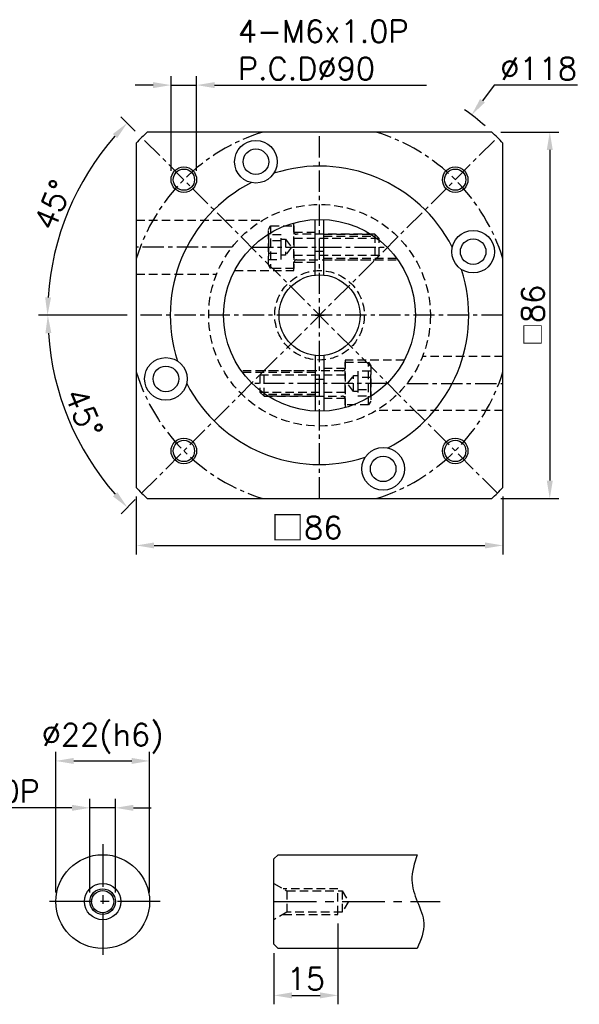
# Model space of a CAD drawing. Header units: millimetres. Extents: x -229 to 775, y -19 to 500.
# Tile 3 of 3: x 133 to 264, y 195 to 426. Entities that reach past the tile are written whole.
import ezdxf

# ---------------------------------------------------------------- set-up
doc = ezdxf.new("R2010")
doc.units = ezdxf.units.MM
doc.header["$LTSCALE"] = 4
doc.linetypes.add('CENTER', pattern=[2, 1.25, -0.25, 0.25, -0.25])
doc.linetypes.add('DASHED', pattern=[0.75, 0.5, -0.25])
for name, color, linetype in [('MF90X1-012', 7, 'Continuous'), ('MF90X1-212', 7, 'Continuous'), ('MF90X1-511', 7, 'Continuous'), ('圖框', 7, 'Continuous')]:
    doc.layers.add(name, color=color, linetype=linetype)
doc.styles.get("Standard").update_dxf_attribs({"font": 'romans.shx'})
doc.dimstyles.new('R', dxfattribs={"dimscale": 2.1, "dimtxt": 2.5, "dimasz": 2, "dimexe": 1, "dimexo": 1, "dimgap": 0.6, "dimtad": 1, "dimtoh": 1, "dimdec": 4, "dimdsep": 46, "dimtxsty": 'Standard', "dimcen": 0.5, "dimdle": 1, "dimclrt": 7, "dimadec": 4, "dimazin": 2, "dimtfac": 1, "dimtdec": 4, "dimtofl": 0, "dimtmove": 0, "dimatfit": 3, "dimfxl": 0, "dimtolj": 1, "dimarcsym": 0})
doc.dimstyles.get("Standard").update_dxf_attribs({"dimscale": 2.1, "dimtxt": 2.5, "dimasz": 2, "dimexe": 1, "dimexo": 1, "dimgap": 0.6, "dimtad": 1, "dimdec": 4, "dimdsep": 46, "dimtxsty": 'Standard', "dimcen": 0.5, "dimdle": 1, "dimclrt": 7, "dimadec": 4, "dimazin": 2, "dimtfac": 1, "dimtdec": 4, "dimtofl": 0, "dimtmove": 0, "dimatfit": 3, "dimfxl": 0, "dimtolj": 1, "dimarcsym": 0})

# ---------------------------------------------------------------- blocks, each defined once
blk = doc.blocks.new('*D26')
at = {"layer": 'Defpoints', "color": 0, "ltscale": 2}
for p in [(245.07, 398.76), (160.35, 357.04), (246.35, 357.04), (141.79, 340.54), (161.63, 315.32)]:
    blk.add_point(p, dxfattribs=at)
at = {"layer": '圖框', "color": 0, "lineweight": -2, "ltscale": 2}
for p, q in [((158.25, 357.04), (137.52, 357.04)), ((160.14, 313.83), (156.8, 310.49))]:
    blk.add_line(p, q, dxfattribs=at)
blk.add_arc((203.35, 357.04), 63.73, 183.7767, 221.2233, dxfattribs=at)
at = {"layer": '圖框', "color": 0, "ltscale": 2}
for points in [[(139.06, 352.82), (140.46, 352.86), (139.62, 357.04)], [(155.93, 315.52), (154.9, 314.56), (158.28, 311.97)]]:
    blk.add_solid(points, dxfattribs=at)
at = {"layer": '圖框', "color": 7, "ltscale": 2, "insert": (148.06, 334.14), "char_height": 5.25, "attachment_point": 5, "rotation": 292.5}
blk.add_mtext('\\A1;45°', dxfattribs=at)
blk = doc.blocks.new('*D27')
at = {"layer": 'Defpoints', "color": 0, "ltscale": 2}
for p in [(161.63, 398.76), (148.1, 388.94), (160.35, 357.04), (246.35, 357.04), (245.07, 315.32)]:
    blk.add_point(p, dxfattribs=at)
at = {"layer": '圖框', "color": 0, "lineweight": -2, "ltscale": 2}
for p, q in [((160.14, 400.24), (156.75, 403.63)), ((158.25, 357.04), (137.45, 357.04))]:
    blk.add_line(p, q, dxfattribs=at)
blk.add_arc((203.35, 357.04), 63.8, 138.7727, 176.2273, dxfattribs=at)
at = {"layer": '圖框', "color": 0, "ltscale": 2}
for points in [[(154.86, 399.56), (155.88, 398.6), (158.24, 402.15)], [(140.39, 361.21), (138.99, 361.26), (139.55, 357.04)]]:
    blk.add_solid(points, dxfattribs=at)
at = {"layer": '圖框', "color": 7, "ltscale": 2, "insert": (140.82, 382.94), "char_height": 5.25, "attachment_point": 5, "rotation": 67.5}
blk.add_mtext('\\A1;45°', dxfattribs=at)
blk = doc.blocks.new('*D12')
at = {"layer": 'Defpoints', "color": 0, "ltscale": 2}
for p in [(174.53, 411.04), (168.53, 388.86), (174.53, 388.86)]:
    blk.add_point(p, dxfattribs=at)
at = {"layer": '圖框', "color": 0, "lineweight": -2, "ltscale": 2}
for p, q in [((168.53, 390.96), (168.53, 413.14)), ((174.53, 390.96), (174.53, 413.14)), ((164.33, 411.04), (160.13, 411.04)), ((168.53, 411.04), (174.53, 411.04)), ((178.73, 411.04), (228.45, 411.04))]:
    blk.add_line(p, q, dxfattribs=at)
at = {"layer": '圖框', "color": 0, "ltscale": 2}
for points in [[(164.33, 411.74), (164.33, 410.34), (168.53, 411.04)], [(178.73, 411.74), (178.73, 410.34), (174.53, 411.04)]]:
    blk.add_solid(points, dxfattribs=at)
at = {"layer": '圖框', "color": 7, "ltscale": 2, "insert": (184.19, 426.3), "char_height": 5.25, "attachment_point": 1}
blk.add_mtext('\\A1;4-M6x1.0P\\PP.C.D%%C90', dxfattribs=at)
blk = doc.blocks.new('*D28')
at = {"layer": 'Defpoints', "color": 0, "ltscale": 2}
for p in [(239.02, 404.03), (167.67, 310.05)]:
    blk.add_point(p, dxfattribs=at)
at = {"layer": '圖框', "color": 0, "lineweight": -2, "ltscale": 2}
for p, q in [((244.34, 411.04), (241.56, 407.37)), ((263.85, 411.04), (244.34, 411.04)), ((203.35, 355.99), (203.35, 358.09)), ((202.3, 357.04), (204.4, 357.04))]:
    blk.add_line(p, q, dxfattribs=at)
blk.add_arc((203.35, 357.04), 59, 48.8264, 54.8341, dxfattribs=at)
at = {"layer": '圖框', "color": 0, "ltscale": 2}
blk.add_solid([(241.01, 407.8), (242.12, 406.95), (239.02, 404.03)], dxfattribs=at)
at = {"layer": '圖框', "color": 7, "ltscale": 2, "insert": (254.73, 414.92), "char_height": 5.25, "attachment_point": 5}
blk.add_mtext('\\A1;∅118', dxfattribs=at)
blk = doc.blocks.new('*D40')
at = {"layer": 'Defpoints', "color": 0, "ltscale": 2}
for p in [(163.49, 252.48), (141.49, 219.48), (163.49, 219.48)]:
    blk.add_point(p, dxfattribs=at)
at = {"layer": '圖框', "color": 0, "lineweight": -2, "ltscale": 2}
for p, q in [((141.49, 221.58), (141.49, 254.58)), ((163.49, 221.58), (163.49, 254.58)), ((145.69, 252.48), (159.29, 252.48))]:
    blk.add_line(p, q, dxfattribs=at)
at = {"layer": '圖框', "color": 0, "ltscale": 2}
for points in [[(145.69, 253.18), (145.69, 251.78), (141.49, 252.48)], [(159.29, 253.18), (159.29, 251.78), (163.49, 252.48)]]:
    blk.add_solid(points, dxfattribs=at)
at = {"layer": '圖框', "color": 7, "ltscale": 2, "insert": (152.49, 257.74), "char_height": 5.25, "attachment_point": 5}
blk.add_mtext('\\A1;%%C22(h6)', dxfattribs=at)
blk = doc.blocks.new('*D41')
at = {"layer": 'Defpoints', "color": 0, "ltscale": 2}
for p in [(155.49, 241.48), (149.49, 219.48), (155.49, 219.48)]:
    blk.add_point(p, dxfattribs=at)
at = {"layer": '圖框', "color": 0, "lineweight": -2, "ltscale": 2}
for p, q in [((149.49, 221.58), (149.49, 243.58)), ((155.49, 221.58), (155.49, 243.58)), ((145.29, 241.48), (105.99, 241.48)), ((155.49, 241.48), (149.49, 241.48)), ((159.69, 241.48), (163.89, 241.48))]:
    blk.add_line(p, q, dxfattribs=at)
at = {"layer": '圖框', "color": 0, "ltscale": 2}
for points in [[(145.29, 242.18), (145.29, 240.78), (149.49, 241.48)], [(159.69, 242.18), (159.69, 240.78), (155.49, 241.48)]]:
    blk.add_solid(points, dxfattribs=at)
at = {"layer": '圖框', "color": 7, "ltscale": 2, "insert": (122.88, 245.37), "char_height": 5.25, "attachment_point": 5}
blk.add_mtext('\\A1;M6x1.0P', dxfattribs=at)
blk = doc.blocks.new('*D42')
at = {"layer": 'Defpoints', "color": 0, "ltscale": 2}
for p in [(207.67, 216.48), (192.67, 209.48), (207.67, 197.48)]:
    blk.add_point(p, dxfattribs=at)
at = {"layer": '圖框', "color": 0, "lineweight": -2, "ltscale": 2}
for p, q in [((207.67, 214.38), (207.67, 195.38)), ((192.67, 207.38), (192.67, 195.38)), ((196.87, 197.48), (203.47, 197.48))]:
    blk.add_line(p, q, dxfattribs=at)
at = {"layer": '圖框', "color": 0, "ltscale": 2}
for points in [[(196.87, 198.18), (196.87, 196.78), (192.67, 197.48)], [(203.47, 198.18), (203.47, 196.78), (207.67, 197.48)]]:
    blk.add_solid(points, dxfattribs=at)
at = {"layer": '圖框', "color": 7, "ltscale": 2, "insert": (200.17, 201.37), "char_height": 5.25, "attachment_point": 5}
blk.add_mtext('\\A1;15', dxfattribs=at)
blk = doc.blocks.new('*D45')
at = {"color": 0, "lineweight": -2}
for p, q in [((160.35, 314.54), (160.35, 300.94)), ((246.35, 314.54), (246.35, 300.94)), ((164.55, 303.04), (242.15, 303.04))]:
    blk.add_line(p, q, dxfattribs=at)
at = {"color": 0}
for points in [[(164.55, 303.74), (164.55, 302.34), (160.35, 303.04)], [(242.15, 303.74), (242.15, 302.34), (246.35, 303.04)]]:
    blk.add_solid(points, dxfattribs=at)
at = {"layer": 'Defpoints', "color": 0}
for p in [(160.35, 316.64), (246.35, 316.64), (246.35, 303.04)]:
    blk.add_point(p, dxfattribs=at)
at = {"color": 7, "insert": (200.35, 307.14), "char_height": 5.25, "attachment_point": 5}
blk.add_mtext('\\A1;{\\fPMingLiU|b0|i0|c136|p18;\\H1.083x;\\C0;□}86', dxfattribs=at)
blk = doc.blocks.new('A$C0B6407E4')
at = {"layer": 'MF90X1-212', "linetype": 'DASHED'}
for p, q in [((0.5, 10), (0.5, 0)), ((26, 7), (6, 7)), ((25, 8), (25, 2)), ((26, 3), (6, 3))]:
    blk.add_line(p, q, dxfattribs=at)
for points in [[(0.5, 0), (0, 0.87), (0, 9.13), (0.5, 10), (6, 10), (6, 0)], [(0, 7.89), (0, 2.11), (3, 2.11), (3, 7.89)], [(0, 6.44), (0, 3.56), (3, 3.56), (3, 6.44)], [(3, 3.11), (3, 6.89), (4, 6.89), (4, 3.11)]]:
    blk.add_lwpolyline(points, close=True, dxfattribs=at)
blk.add_lwpolyline([(6, 1.4, -0.414214), (6.6, 2), (25, 2), (26, 3), (26, 7), (25, 8), (6.6, 8, -0.414214), (6, 8.6)], format="xyb", dxfattribs=at)
blk.add_lwpolyline([(4, 6.89), (5.44, 5), (4, 3.11)], dxfattribs=at)
blk = doc.blocks.new('A$C2C864E7E')
at = {"layer": 'MF90X1-212'}
for p, q in [((21.5, 31.95), (21.5, 44.98)), ((23.5, 31.95), (23.5, 44.98)), ((21.5, 13.05), (21.5, 0.02)), ((23.5, 13.05), (23.5, 0.02))]:
    blk.add_line(p, q, dxfattribs=at)
at = {"layer": 'MF90X1-212', "linetype": 'DASHED'}
for p, q in [((16.5, 42), (21.5, 42)), ((23.5, 41.5), (34.55, 41.5)), ((23.5, 41.1), (35, 41.1)), ((16.5, 35), (21.5, 35)), ((23.5, 35.9), (40.57, 35.9)), ((23.5, 35.5), (40.86, 35.5)), ((21.5, 9.5), (4.14, 9.5)), ((28.5, 10), (23.5, 10)), ((21.5, 9.1), (4.43, 9.1)), ((21.5, 3.9), (10, 3.9)), ((21.5, 3.5), (10.45, 3.5)), ((28.5, 3), (23.5, 3))]:
    blk.add_line(p, q, dxfattribs=at)
at = {"layer": 'MF90X1-212', "linetype": 'CENTER'}
for p, q in [((6.68, 38.5), (38.32, 38.5)), ((38.32, 6.5), (6.68, 6.5))]:
    blk.add_line(p, q, dxfattribs=at)
at = {"layer": 'MF90X1-212', "linetype": 'DASHED'}
for points in [[(2.6, 33), (16.5, 33), (16.5, 44.21)], [(42.4, 12), (28.5, 12), (28.5, 0.79)]]:
    blk.add_lwpolyline(points, dxfattribs=at)
at = {"layer": 'MF90X1-212'}
for radius in [22.5, 9.5]:
    blk.add_circle((22.5, 22.5), radius, dxfattribs=at)
at = {"layer": 'MF90X1-212', "linetype": 'DASHED'}
blk.add_circle((22.5, 22.5), 10.5, dxfattribs=at)
at = {"layer": 'MF90X1-212'}
for start, end in [(86.1774, 93.8226), (266.1774, 273.8226)]:
    blk.add_arc((22.5, 22.5), 15, start, end, dxfattribs=at)
blk.add_blockref('A$C0B6407E4', (10.5, 33.5))
at = {"rotation": 180}
blk.add_blockref('A$C0B6407E4', (34.5, 11.5), dxfattribs=at)
blk = doc.blocks.new('*D65')
at = {"color": 0, "lineweight": -2}
for p, q in [((245.85, 400.04), (259.45, 400.04)), ((257.35, 395.84), (257.35, 318.24)), ((245.85, 314.04), (259.45, 314.04))]:
    blk.add_line(p, q, dxfattribs=at)
at = {"color": 0}
for points in [[(256.65, 395.84), (258.05, 395.84), (257.35, 400.04)], [(256.65, 318.24), (258.05, 318.24), (257.35, 314.04)]]:
    blk.add_solid(points, dxfattribs=at)
at = {"layer": 'Defpoints', "color": 0}
for p in [(243.75, 400.04), (243.75, 314.04), (257.35, 314.04)]:
    blk.add_point(p, dxfattribs=at)
at = {"color": 7, "insert": (253.46, 357.04), "char_height": 5.25, "attachment_point": 5, "rotation": 90}
blk.add_mtext('\\A1;{\\fPMingLiU|b0|i0|c136|p18;\\H0.75x;\\C256;□}86', dxfattribs=at)
blk = doc.blocks.new('_DatumFilled')
at = {"color": 0, "linetype": 'ByBlock'}
blk.add_solid([(0, 0.577), (-1, 0), (0, -0.577)], dxfattribs=at)

msp = doc.modelspace()

# ---------------------------------------------------------------- linework, layer by layer
for centre, radius in [((171.5287, 388.85745), 3), ((171.5287, 388.85745), 2.5), ((235.16831, 388.85745), 2.5), ((171.5287, 325.21784), 2.5), ((235.16831, 325.21784), 2.5)]:
    msp.add_circle(centre, radius)
at = {"color": 0}
for centre in [(235.16831, 388.85745), (171.5287, 325.21784), (235.16831, 325.21784)]:
    msp.add_circle(centre, 3, dxfattribs=at)
for start, end in [(27.1536846, 107.8463154), (117.1536846, 197.8463154), (297.1536846, 17.8463154), (207.1536846, 287.8463154)]:
    msp.add_arc((203.3485, 357.03764), 35, start, end)
at = {"layer": 'MF90X1-012', "color": 0, "linetype": 'CENTER', "ltscale": 2}
for p, q in [((152.49171, 232.98379), (152.49171, 205.98379)), ((165.99171, 219.48379), (138.99171, 219.48379))]:
    msp.add_line(p, q, dxfattribs=at)
at = {"layer": 'MF90X1-012', "color": 0, "ltscale": 2}
for p, q in [((192.66964, 229.48379), (193.66964, 230.48379)), ((192.66964, 209.48379), (192.66964, 229.48379)), ((193.66964, 230.48379), (226.26964, 230.48379)), ((193.66964, 208.48379), (192.66964, 209.48379)), ((226.26964, 208.48379), (193.66964, 208.48379))]:
    msp.add_line(p, q, dxfattribs=at)
for radius in [11, 4.25, 3, 2.6]:
    msp.add_circle((152.49171, 219.48379), radius, dxfattribs=at)
at = {"layer": 'MF90X1-511', "linetype": 'CENTER'}
for p, q in [((203.3485, 314.03764), (203.3485, 400.03764)), ((161.6292, 315.31834), (245.0678, 398.75694)), ((245.0678, 315.31834), (161.6292, 398.75694)), ((182.8546, 373.03764), (160.3485, 373.03764)), ((246.3485, 357.03764), (160.3485, 357.03764)), ((223.84241, 341.03764), (246.3485, 341.03764))]:
    msp.add_line(p, q, dxfattribs=at)
at = {"layer": 'MF90X1-511', "linetype": 'DASHED'}
for p, q in [((160.3485, 379.38764), (190.06402, 379.38764)), ((160.3485, 366.68764), (179.20565, 366.68764)), ((246.3485, 347.38764), (227.49136, 347.38764)), ((246.3485, 334.68764), (216.63299, 334.68764)), ((195.70073, 221.98379), (195.70073, 216.98379)), ((208.66964, 221.98379), (208.66964, 216.98379))]:
    msp.add_line(p, q, dxfattribs=at)
at = {"layer": 'MF90X1-511'}
msp.add_lwpolyline([(246.3485, 316.63962), (246.3485, 397.43566, 0.015595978), (243.74652, 400.03764), (162.95048, 400.03764, 0.015595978), (160.3485, 397.43566), (160.3485, 316.63962, 0.015595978), (162.95048, 314.03764), (243.74652, 314.03764, 0.015595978)], format="xyb", close=True, dxfattribs=at)
at = {"layer": 'MF90X1-511', "linetype": 'DASHED'}
for points in [[(192.66964, 223.73379), (195.70073, 221.98379), (208.66964, 221.98379), (210.11301, 219.48379), (208.66964, 216.98379), (195.70073, 216.98379), (192.66964, 215.23379)], [(194.8347, 216.48379), (207.66964, 216.48379), (207.66964, 222.48379), (194.8347, 222.48379)]]:
    msp.add_lwpolyline(points, dxfattribs=at)
at = {"layer": 'MF90X1-511'}
for centre, radius in [((188.42385, 393.06894), 5), ((188.42385, 393.06894), 3), ((239.37981, 371.9623), 5), ((239.37981, 371.9623), 3), ((167.3172, 342.11299), 5), ((167.3172, 342.11299), 3), ((218.27316, 321.00634), 5), ((218.27316, 321.00634), 3)]:
    msp.add_circle(centre, radius, dxfattribs=at)
at = {"layer": 'MF90X1-511', "linetype": 'DASHED'}
msp.add_circle((203.3485, 357.03764), 26, dxfattribs=at)
at = {"layer": 'MF90X1-511', "linetype": 'CENTER'}
for start, end in [(107.14621, 162.85379), (17.14621, 72.85379), (197.14621, 252.85379), (287.14621, 342.85379)]:
    msp.add_arc((203.3485, 357.03764), 45, start, end, dxfattribs=at)
at = {"layer": '圖框', "color": 0, "linetype": 'CENTER', "ltscale": 2}
msp.add_line((192.66964, 219.48379), (231.64218, 219.48379), dxfattribs=at)
at = {"layer": '圖框', "color": 0, "ltscale": 2}
msp.add_spline([(226.26964, 230.48379), (225.01369, 224.50528), (226.26964, 219.48379), (227.81133, 214.43393), (226.26964, 208.48379)], degree=3, dxfattribs=at)

# ---------------------------------------------------------------- block references
msp.add_blockref('A$C2C864E7E', (180.84851, 334.53764))

# ---------------------------------------------------------------- dimensions: what is measured, and where the dimension line sits
at = {"color": 0}
dim = msp.add_linear_dim(base=(257.3485, 314.03764), p1=(243.74652, 400.03764), p2=(243.74652, 314.03764), angle=90, text='{\\fPMingLiU|b0|i0|c136|p18;\\H0.75x;\\C256;□}<>', dimstyle='Standard', override={"dimldrblk": 'DatumFilled', "dimtfill": 1}, dxfattribs=at)
dim.commit()
dim.dimension.update_dxf_attribs({"geometry": '*D65', "text_midpoint": (253.4635, 357.03764)})
dim = msp.add_linear_dim(base=(246.3485, 303.03764), p1=(160.3485, 316.63962), p2=(246.3485, 316.63962), text='{\\fPMingLiU|b0|i0|c136|p18;\\H1.083x;\\C0;□}<>', dimstyle='Standard', dxfattribs=at)
dim.commit()
dim.dimension.update_dxf_attribs({"geometry": '*D45', "text_midpoint": (200.3485, 303.03764), "dimtype": 160})
at = {"layer": '圖框', "color": 0, "ltscale": 2}
for base, p1, p2, text, picture, middle in [((174.5287, 411.03764), (168.5287, 388.85745), (174.5287, 388.85745), '4-M<>x1.0P\\PP.C.D%%C90', '*D12', (205.6887, 411.03764)), ((155.49171, 241.48379), (149.49171, 219.48379), (155.49171, 219.48379), 'M<>x1.0P', '*D41', (122.87639, 241.48379))]:
    dim = msp.add_linear_dim(base=base, p1=p1, p2=p2, text=text, dimstyle='Standard', override={"dimtofl": 1}, dxfattribs=at)
    dim.commit()
    dim.dimension.update_dxf_attribs({"geometry": picture, "text_midpoint": middle, "dimtype": 160})
dim = msp.add_diameter_dim_2p(p1=(167.67286, 310.04563), p2=(239.02415, 404.02965), dimstyle='R', dxfattribs=at)
dim.commit()
dim.dimension.update_dxf_attribs({"geometry": '*D28', "text_midpoint": (254.72951, 411.03764), "dimtype": 163})
for base, line1, line2, picture, middle in [((148.09901, 388.93595), ((245.0678, 315.31834), (161.6292, 398.75694)), ((246.3485, 357.03764), (160.3485, 357.03764)), '*D27', (140.81884, 382.93828)), ((141.79034, 340.54318), ((246.3485, 357.03764), (160.3485, 357.03764)), ((161.6292, 315.31834), (245.0678, 398.75694)), '*D26', (148.05921, 334.13606))]:
    dim = msp.add_angular_dim_2l(base=base, line1=line1, line2=line2, dimstyle='Standard', dxfattribs=at)
    dim.commit()
    dim.dimension.update_dxf_attribs({"geometry": picture, "text_midpoint": middle})
dim = msp.add_linear_dim(base=(163.49171, 252.48379), p1=(141.49171, 219.48379), p2=(163.49171, 219.48379), text='%%C<>(h6)', dimstyle='Standard', dxfattribs=at)
dim.commit()
dim.dimension.update_dxf_attribs({"geometry": '*D40', "text_midpoint": (152.49171, 252.48379), "dimtype": 160})
dim = msp.add_linear_dim(base=(207.66964, 197.48379), p1=(192.66964, 209.48379), p2=(207.66964, 216.48379), dimstyle='Standard', dxfattribs=at)
dim.commit()
dim.dimension.update_dxf_attribs({"geometry": '*D42', "text_midpoint": (200.16964, 197.48379), "dimtype": 160})

doc.saveas('drawing.dxf')
